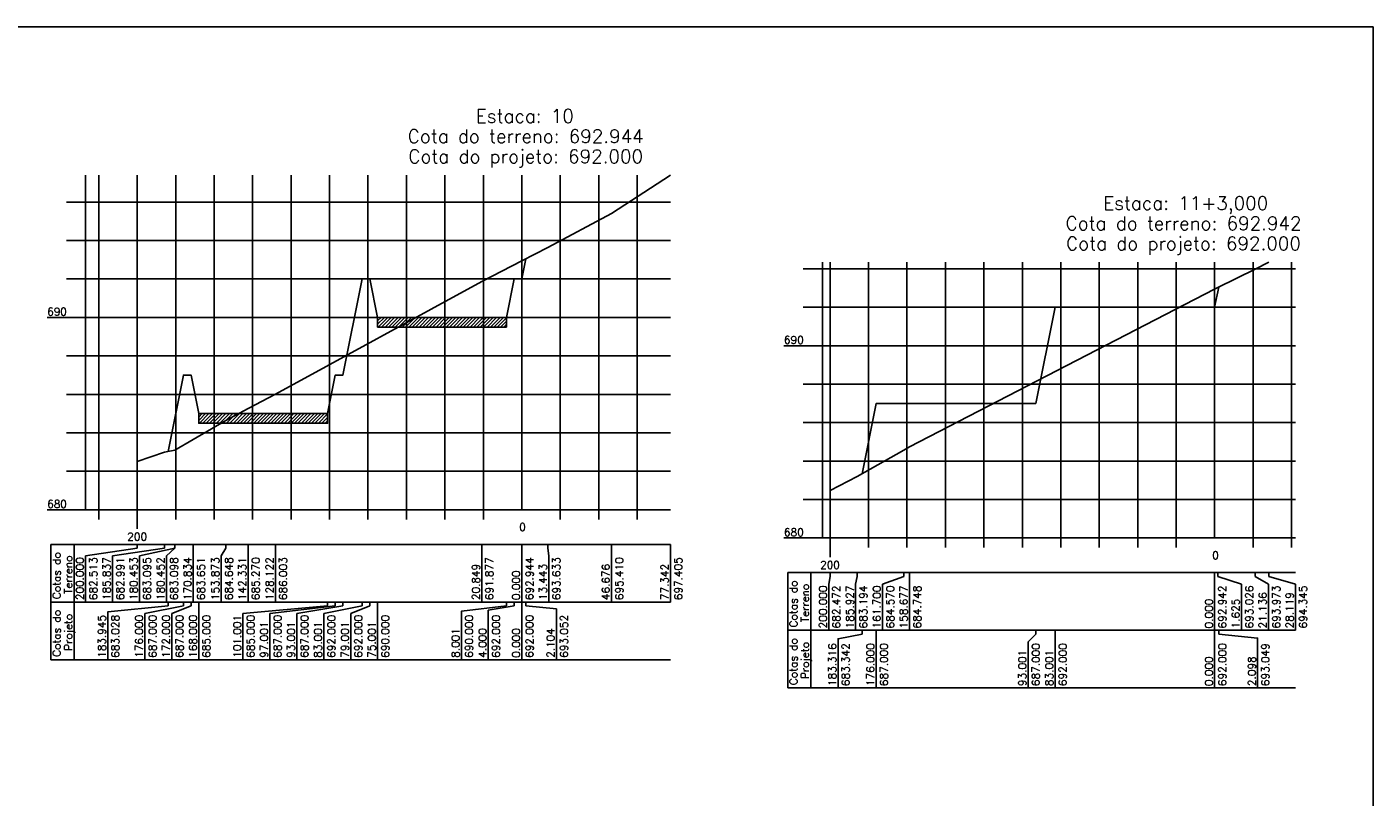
# Model space of a CAD drawing. Header units: inches. Extents: x 380 to 1905, y 508 to 2199.
# Tile 11 of 11: x 1555 to 1905, y 1625 to 1826. Entities that reach past the tile are written whole.
import ezdxf

# ---------------------------------------------------------------- set-up
doc = ezdxf.new("R2010")
doc.units = ezdxf.units.IN
doc.header["$MEASUREMENT"] = 0
doc.linetypes.add('CONTINUO', pattern=[0])
for name, color, linetype in [('PROJETO', 104, 'Continuous'), ('SELO', 11, 'Continuous'), ('TERRENO', 22, 'Continuous'), ('TG', 7, 'CONTINUO'), ('Vp', 2, 'Continuous')]:
    doc.layers.add(name, color=color, linetype=linetype)
doc.styles.add('SIMPLEX', font='simplex', dxfattribs={"height": 0.2})

msp = doc.modelspace()

# ---------------------------------------------------------------- hatches: boundary and pattern name
at = {"layer": 'SELO'}
h = msp.add_hatch(dxfattribs=at)
h.set_pattern_fill('ANSI31', color=256, scale=5, style=0)
h.set_pattern_definition([(45, (-1169.2603, 1653.8631), (-0.44194174, 0.44194174), [])])
h.paths.add_polyline_path([(1645.75, 1750.06), (1679.25, 1750.06), (1679.25, 1747.56), (1645.75, 1747.56)])
h = msp.add_hatch(dxfattribs=at)
h.set_pattern_fill('ANSI31', color=256, scale=5, style=0)
h.set_pattern_definition([(45, (-1215.7603, 1628.8631), (-0.44194174, 0.44194174), [])])
h.paths.add_polyline_path([(1599.25, 1725.06), (1632.75, 1725.06), (1632.75, 1722.56), (1599.25, 1722.56)])

# ---------------------------------------------------------------- linework, layer by layer
at = {"layer": 'PROJETO', "flags": 128}
for points in [[(1591.28, 1715.2), (1595.25, 1735.06), (1595.25, 1735.06), (1597.25, 1735.06), (1599.25, 1725.06), (1632.75, 1725.06), (1634.75, 1735.06), (1636.75, 1735.06), (1641.75, 1760.06), (1643.75, 1760.06), (1645.75, 1750.06), (1679.25, 1750.06), (1681.25, 1760.06), (1683.25, 1760.06), (1683.25, 1760.06), (1683.25, 1760.06), (1683.25, 1760.06), (1684.3, 1765.32)], [(1771.73, 1709.43), (1775.39, 1727.72), (1775.39, 1727.72), (1816.89, 1727.72), (1821.89, 1752.72), (1863.39, 1752.72), (1863.39, 1752.72), (1863.39, 1752.72), (1863.39, 1752.72), (1864.44, 1757.96)]]:
    msp.add_lwpolyline(points, dxfattribs=at)
at = {"layer": 'SELO'}
for points in [[(1645.75, 1750.06), (1679.25, 1750.06), (1679.25, 1747.56), (1645.75, 1747.56)], [(1599.25, 1725.06), (1632.75, 1725.06), (1632.75, 1722.56), (1599.25, 1722.56)]]:
    msp.add_lwpolyline(points, close=True, dxfattribs=at)
at = {"layer": 'TERRENO', "flags": 128}
for points in [[(1583.25, 1712.62), (1590.33, 1715.01), (1593.02, 1715.53), (1593.02, 1715.55), (1597.83, 1718.31), (1606.31, 1723.3), (1612.08, 1726.41), (1619.19, 1730.07), (1672.82, 1759.44), (1683.25, 1764.78), (1689.97, 1768.22), (1706.59, 1777.11), (1721.92, 1787.08)], [(1763.39, 1705.08), (1770.42, 1708.69), (1782.54, 1715.57), (1784.05, 1716.46), (1863.39, 1757.43), (1864.2, 1757.85), (1873.95, 1762.58), (1877.45, 1764.44)]]:
    msp.add_lwpolyline(points, dxfattribs=at)
at = {"layer": 'TG', "color": 4, "linetype": 'CONTINUO', "flags": 128}
for points in [[(1569.83, 1700.06), (1569.83, 1787.08)], [(1683.25, 1700.06), (1683.25, 1787.08)], [(1564.83, 1780.06), (1569.83, 1780.06)], [(1564.83, 1770.06), (1569.83, 1770.06)], [(1761.39, 1692.72), (1761.39, 1764.44)], [(1863.39, 1692.72), (1863.39, 1764.44)], [(1756.39, 1762.72), (1761.39, 1762.72)], [(1564.83, 1760.06), (1569.83, 1760.06)], [(1559.83, 1750.06), (1569.83, 1750.06)], [(1756.39, 1752.72), (1761.39, 1752.72)], [(1564.83, 1740.06), (1569.83, 1740.06)], [(1751.39, 1742.72), (1761.39, 1742.72)], [(1756.39, 1732.72), (1761.39, 1732.72)], [(1564.83, 1730.06), (1569.83, 1730.06)], [(1756.39, 1722.72), (1761.39, 1722.72)], [(1564.83, 1720.06), (1569.83, 1720.06)], [(1756.39, 1712.72), (1761.39, 1712.72)], [(1564.83, 1710.06), (1569.83, 1710.06)], [(1756.39, 1702.72), (1761.39, 1702.72)], [(1559.83, 1700.06), (1569.83, 1700.06)], [(1569.83, 1700.06), (1721.92, 1700.06)], [(1573.25, 1697.56), (1573.25, 1700.06)], [(1583.25, 1695.06), (1583.25, 1700.06)], [(1593.25, 1697.56), (1593.25, 1700.06)], [(1603.25, 1697.56), (1603.25, 1700.06)], [(1613.25, 1697.56), (1613.25, 1700.06)], [(1623.25, 1697.56), (1623.25, 1700.06)], [(1633.25, 1697.56), (1633.25, 1700.06)], [(1643.25, 1697.56), (1643.25, 1700.06)], [(1653.25, 1697.56), (1653.25, 1700.06)], [(1663.25, 1697.56), (1663.25, 1700.06)], [(1673.25, 1697.56), (1673.25, 1700.06)], [(1693.25, 1697.56), (1693.25, 1700.06)], [(1703.25, 1697.56), (1703.25, 1700.06)], [(1713.25, 1697.56), (1713.25, 1700.06)], [(1751.39, 1692.72), (1761.39, 1692.72)], [(1761.39, 1692.72), (1884.39, 1692.72)], [(1763.39, 1687.72), (1763.39, 1692.72)], [(1773.39, 1690.22), (1773.39, 1692.72)], [(1783.39, 1690.22), (1783.39, 1692.72)], [(1793.39, 1690.22), (1793.39, 1692.72)], [(1803.39, 1690.22), (1803.39, 1692.72)], [(1813.39, 1690.22), (1813.39, 1692.72)], [(1823.39, 1690.22), (1823.39, 1692.72)], [(1833.39, 1690.22), (1833.39, 1692.72)], [(1843.39, 1690.22), (1843.39, 1692.72)], [(1853.39, 1690.22), (1853.39, 1692.72)], [(1873.39, 1690.22), (1873.39, 1692.72)], [(1883.39, 1690.22), (1883.39, 1692.72)]]:
    msp.add_lwpolyline(points, dxfattribs=at)
at = {"layer": 'TG', "color": 7, "linetype": 'CONTINUO', "flags": 128}
for points in [[(1573.25, 1700.06), (1573.25, 1787.08)], [(1583.25, 1700.06), (1583.25, 1787.08)], [(1593.25, 1700.06), (1593.25, 1787.08)], [(1603.25, 1700.06), (1603.25, 1787.08)], [(1613.25, 1700.06), (1613.25, 1787.08)], [(1623.25, 1700.06), (1623.25, 1787.08)], [(1633.25, 1700.06), (1633.25, 1787.08)], [(1643.25, 1700.06), (1643.25, 1787.08)], [(1653.25, 1700.06), (1653.25, 1787.08)], [(1663.25, 1700.06), (1663.25, 1787.08)], [(1673.25, 1700.06), (1673.25, 1787.08)], [(1693.25, 1700.06), (1693.25, 1787.08)], [(1703.25, 1700.06), (1703.25, 1787.08)], [(1713.25, 1700.06), (1713.25, 1787.08)], [(1569.83, 1780.06), (1721.92, 1780.06)], [(1569.83, 1770.06), (1721.92, 1770.06)], [(1763.39, 1692.72), (1763.39, 1764.44)], [(1773.39, 1692.72), (1773.39, 1764.44)], [(1783.39, 1692.72), (1783.39, 1764.44)], [(1793.39, 1692.72), (1793.39, 1764.44)], [(1803.39, 1692.72), (1803.39, 1764.44)], [(1813.39, 1692.72), (1813.39, 1764.44)], [(1823.39, 1692.72), (1823.39, 1764.44)], [(1833.39, 1692.72), (1833.39, 1764.44)], [(1843.39, 1692.72), (1843.39, 1764.44)], [(1853.39, 1692.72), (1853.39, 1764.44)], [(1873.39, 1692.72), (1873.39, 1764.44)], [(1883.39, 1692.72), (1883.39, 1764.44)], [(1761.39, 1762.72), (1884.39, 1762.72)], [(1569.83, 1760.06), (1721.92, 1760.06)], [(1569.83, 1750.06), (1721.92, 1750.06)], [(1761.39, 1752.72), (1884.39, 1752.72)], [(1569.83, 1740.06), (1721.92, 1740.06)], [(1761.39, 1742.72), (1884.39, 1742.72)], [(1761.39, 1732.72), (1884.39, 1732.72)], [(1569.83, 1730.06), (1721.92, 1730.06)], [(1761.39, 1722.72), (1884.39, 1722.72)], [(1569.83, 1720.06), (1721.92, 1720.06)], [(1761.39, 1712.72), (1884.39, 1712.72)], [(1569.83, 1710.06), (1721.92, 1710.06)], [(1761.39, 1702.72), (1884.39, 1702.72)], [(1560.83, 1691.06), (1721.92, 1691.06)], [(1560.83, 1691.06), (1560.83, 1676.06)], [(1566.83, 1691.06), (1566.83, 1676.06)], [(1583.25, 1691.06), (1583.25, 1690.06)], [(1590.33, 1691.06), (1590.33, 1690.06)], [(1593.02, 1691.06), (1593.02, 1690.06)], [(1593.02, 1691.06), (1593.02, 1690.06)], [(1597.83, 1691.06), (1597.83, 1676.06)], [(1606.31, 1691.06), (1606.31, 1690.06)], [(1612.08, 1691.06), (1612.08, 1676.06)], [(1619.19, 1691.06), (1619.19, 1676.06)], [(1672.82, 1691.06), (1672.82, 1676.06)], [(1683.25, 1691.06), (1683.25, 1676.06)], [(1689.97, 1691.06), (1689.97, 1690.06)], [(1706.59, 1691.06), (1706.59, 1676.06)], [(1721.92, 1691.06), (1721.92, 1676.06)], [(1583.25, 1690.06), (1569.83, 1688.06)], [(1569.83, 1688.06), (1569.83, 1676.06)], [(1590.33, 1690.06), (1576.83, 1688.06)], [(1576.83, 1688.06), (1576.83, 1676.06)], [(1593.02, 1690.06), (1583.83, 1688.06)], [(1583.83, 1688.06), (1583.83, 1676.06)], [(1593.02, 1690.06), (1590.83, 1688.06)], [(1590.83, 1688.06), (1590.83, 1676.06)], [(1606.31, 1690.06), (1605.08, 1688.06)], [(1605.08, 1688.06), (1605.08, 1676.06)], [(1689.97, 1690.06), (1690.25, 1688.06)], [(1690.25, 1688.06), (1690.25, 1676.06)], [(1752.39, 1683.72), (1884.39, 1683.72)], [(1752.39, 1683.72), (1752.39, 1668.72)], [(1758.39, 1683.72), (1758.39, 1668.72)], [(1763.39, 1683.72), (1763.39, 1682.72)], [(1770.42, 1683.72), (1770.42, 1682.72)], [(1782.54, 1683.72), (1782.54, 1682.72)], [(1784.05, 1683.72), (1784.05, 1668.72)], [(1863.39, 1683.72), (1863.39, 1668.72)], [(1864.2, 1683.72), (1864.2, 1682.72)], [(1873.95, 1683.72), (1873.95, 1682.72)], [(1877.45, 1683.72), (1877.45, 1682.72)], [(1763.39, 1682.72), (1763.05, 1680.72)], [(1763.05, 1680.72), (1763.05, 1668.72)], [(1770.42, 1682.72), (1770.05, 1680.72)], [(1770.05, 1680.72), (1770.05, 1668.72)], [(1782.54, 1682.72), (1777.05, 1680.72)], [(1777.05, 1680.72), (1777.05, 1668.72)], [(1864.2, 1682.72), (1870.39, 1680.72)], [(1870.39, 1680.72), (1870.39, 1668.72)], [(1873.95, 1682.72), (1877.39, 1680.72)], [(1877.39, 1680.72), (1877.39, 1668.72)], [(1877.45, 1682.72), (1884.39, 1680.72)], [(1884.39, 1680.72), (1884.39, 1668.72)], [(1560.83, 1676.06), (1721.92, 1676.06)], [(1560.83, 1676.06), (1560.83, 1661.06)], [(1566.83, 1676.06), (1566.83, 1661.06)], [(1591.28, 1675.06), (1575.57, 1673.49), (1575.57, 1661.06)], [(1595.25, 1675.06), (1585.25, 1673.06)], [(1585.25, 1673.06), (1585.25, 1661.06)], [(1591.28, 1676.06), (1591.28, 1675.06)], [(1597.25, 1675.06), (1592.25, 1673.06)], [(1592.25, 1673.06), (1592.25, 1661.06)], [(1595.25, 1676.06), (1595.25, 1675.06)], [(1595.25, 1676.06), (1595.25, 1675.06)], [(1597.25, 1676.06), (1597.25, 1675.06)], [(1599.25, 1676.06), (1599.25, 1661.06)], [(1632.75, 1675.06), (1610.75, 1673.06)], [(1610.75, 1673.06), (1610.75, 1661.06)], [(1634.75, 1675.06), (1617.75, 1673.06)], [(1617.75, 1673.06), (1617.75, 1661.06)], [(1636.75, 1675.06), (1624.75, 1673.06)], [(1624.75, 1673.06), (1624.75, 1661.06)], [(1641.75, 1675.06), (1631.75, 1673.06)], [(1631.75, 1673.06), (1631.75, 1661.06)], [(1632.75, 1676.06), (1632.75, 1675.06)], [(1634.75, 1676.06), (1634.75, 1675.06)], [(1636.75, 1676.06), (1636.75, 1675.06)], [(1643.75, 1675.06), (1638.75, 1673.06)], [(1638.75, 1673.06), (1638.75, 1661.06)], [(1641.75, 1676.06), (1641.75, 1675.06)], [(1643.75, 1676.06), (1643.75, 1675.06)], [(1645.75, 1676.06), (1645.75, 1661.06)], [(1679.25, 1675.06), (1667.53, 1673.68), (1667.53, 1661.06)], [(1681.25, 1675.06), (1674.53, 1673.94), (1674.53, 1661.06)], [(1679.25, 1676.06), (1679.25, 1675.06)], [(1681.25, 1676.06), (1681.25, 1675.06)], [(1683.25, 1676.06), (1683.25, 1661.06)], [(1683.25, 1676.06), (1683.25, 1675.06)], [(1683.25, 1676.06), (1683.25, 1675.06)], [(1683.25, 1676.06), (1683.25, 1675.06)], [(1684.3, 1676.06), (1684.3, 1675.06)], [(1684.3, 1675.06), (1692.23, 1674.26), (1692.23, 1661.06)], [(1752.39, 1668.72), (1884.39, 1668.72)], [(1752.39, 1668.72), (1752.39, 1653.72)], [(1758.39, 1668.72), (1758.39, 1653.72)], [(1771.73, 1667.72), (1765.48, 1666.51), (1765.48, 1653.72)], [(1771.73, 1668.72), (1771.73, 1667.72)], [(1775.39, 1668.72), (1775.39, 1653.72)], [(1775.39, 1668.72), (1775.39, 1667.72)], [(1816.89, 1667.72), (1814.89, 1665.72)], [(1816.89, 1668.72), (1816.89, 1667.72)], [(1821.89, 1668.72), (1821.89, 1653.72)], [(1863.39, 1668.72), (1863.39, 1653.72)], [(1863.39, 1668.72), (1863.39, 1667.72)], [(1863.39, 1668.72), (1863.39, 1667.72)], [(1863.39, 1668.72), (1863.39, 1667.72)], [(1864.44, 1668.72), (1864.44, 1667.72)], [(1864.44, 1667.72), (1874.56, 1666.7), (1874.56, 1653.72)], [(1814.89, 1665.72), (1814.89, 1653.72)], [(1560.83, 1661.06), (1721.92, 1661.06)], [(1752.39, 1653.72), (1884.39, 1653.72)]]:
    msp.add_lwpolyline(points, dxfattribs=at)
at = {"layer": 'Vp'}
msp.add_lwpolyline([(1904.58, 1825.6), (1345.58, 1825.6), (1345.58, 1425.1), (1729.58, 1425.1), (1729.58, 1599.42), (1904.58, 1599.42)], close=True, dxfattribs=at)

# ---------------------------------------------------------------- texts
at = {"layer": 'TG', "color": 4, "style": 'SIMPLEX'}
for s, p in [('Estaca: 10', (1671.27, 1800.68)), ('Cota do terreno: 692.944', (1653.59, 1795.43)), ('Cota do projeto: 692.000', (1653.73, 1790.18)), ('Estaca: 11+3,000', (1834.42, 1778.04)), ('Cota do terreno: 692.942', (1824.63, 1772.79)), ('Cota do projeto: 692.000', (1824.77, 1767.54))]:
    msp.add_text(s, height=3.5, dxfattribs=at).set_placement(p)
at = {"layer": 'TG', "color": 2, "style": 'SIMPLEX'}
for s, p in [('690', (1559.83, 1750.56)), ('690', (1751.39, 1743.22)), ('680', (1559.83, 1700.56)), ('200', (1580.67, 1692.06)), ('0', (1682.58, 1694.56)), ('680', (1751.39, 1693.22)), ('0', (1862.72, 1687.22)), ('200', (1760.81, 1684.72))]:
    msp.add_text(s, height=2, dxfattribs=at).set_placement(p)
for s, p in [('Cotas do', (1563.33, 1676.83)), ('Terreno', (1566.33, 1678.21)), ('200.000', (1569.33, 1676.56)), ('682.513', (1572.83, 1676.56)), ('185.837', (1576.33, 1676.56)), ('682.991', (1579.83, 1676.56)), ('180.453', (1583.33, 1676.56)), ('683.095', (1586.83, 1676.56)), ('180.452', (1590.33, 1676.56)), ('683.098', (1593.83, 1676.56)), ('170.834', (1597.33, 1676.56)), ('683.651', (1600.83, 1676.56)), ('153.873', (1604.58, 1676.56)), ('684.648', (1608.08, 1676.56)), ('142.331', (1611.58, 1676.56)), ('685.270', (1615.08, 1676.56)), ('128.122', (1618.69, 1676.56)), ('686.003', (1622.19, 1676.56)), ('20.849', (1672.32, 1676.56)), ('691.877', (1675.82, 1676.56)), ('692.944', (1686.25, 1676.56)), ('13.443', (1689.75, 1676.56)), ('693.633', (1693.25, 1676.56)), ('46.676', (1706.09, 1676.56)), ('695.410', (1709.59, 1676.56)), ('77.342', (1721.42, 1676.56)), ('697.405', (1724.92, 1676.56)), ('0.000', (1682.75, 1676.56)), ('Cotas do', (1754.89, 1669.49)), ('Terreno', (1757.89, 1670.87)), ('200.000', (1762.55, 1669.22)), ('682.472', (1766.05, 1669.22)), ('185.927', (1769.55, 1669.22)), ('683.194', (1773.05, 1669.22)), ('161.700', (1776.55, 1669.22)), ('684.570', (1780.05, 1669.22)), ('158.677', (1783.55, 1669.22)), ('684.748', (1787.05, 1669.22)), ('692.942', (1866.39, 1669.22)), ('693.026', (1873.39, 1669.22)), ('21.136', (1876.89, 1669.22)), ('693.973', (1880.39, 1669.22)), ('28.119', (1883.89, 1669.22)), ('694.345', (1887.39, 1669.22)), ('0.000', (1862.89, 1669.22)), ('1.625', (1869.89, 1669.22)), ('Cotas do', (1563.33, 1661.83)), ('Projeto', (1566.33, 1663.41)), ('183.945', (1575.07, 1661.56)), ('683.028', (1578.57, 1661.56)), ('176.000', (1584.75, 1661.56)), ('687.000', (1588.25, 1661.56)), ('172.000', (1591.75, 1661.56)), ('687.000', (1595.25, 1661.56)), ('168.000', (1598.75, 1661.56)), ('685.000', (1602.25, 1661.56)), ('101.001', (1610.25, 1661.56)), ('685.000', (1613.75, 1661.56)), ('97.001', (1617.25, 1661.56)), ('687.000', (1620.75, 1661.56)), ('93.001', (1624.25, 1661.56)), ('687.000', (1627.75, 1661.56)), ('83.001', (1631.25, 1661.56)), ('692.000', (1634.75, 1661.56)), ('79.001', (1638.25, 1661.56)), ('692.000', (1641.75, 1661.56)), ('75.001', (1645.25, 1661.56)), ('690.000', (1648.75, 1661.56)), ('690.000', (1670.53, 1661.56)), ('692.000', (1677.53, 1661.56)), ('692.000', (1686.25, 1661.56)), ('693.052', (1695.23, 1661.56)), ('8.001', (1667.03, 1661.56)), ('4.000', (1674.03, 1661.56)), ('0.000', (1682.75, 1661.56)), ('2.104', (1691.73, 1661.56)), ('Cotas do', (1754.89, 1654.49)), ('Projeto', (1757.89, 1656.07)), ('183.316', (1764.98, 1654.22)), ('683.342', (1768.48, 1654.22)), ('176.000', (1774.89, 1654.22)), ('687.000', (1778.39, 1654.22)), ('687.000', (1817.89, 1654.22)), ('692.000', (1824.89, 1654.22)), ('692.000', (1866.39, 1654.22)), ('693.049', (1877.56, 1654.22)), ('93.001', (1814.39, 1654.22)), ('83.001', (1821.39, 1654.22)), ('0.000', (1862.89, 1654.22)), ('2.098', (1874.06, 1654.22))]:
    msp.add_text(s, height=2, rotation=90, dxfattribs=at).set_placement(p)

doc.saveas('drawing.dxf')
